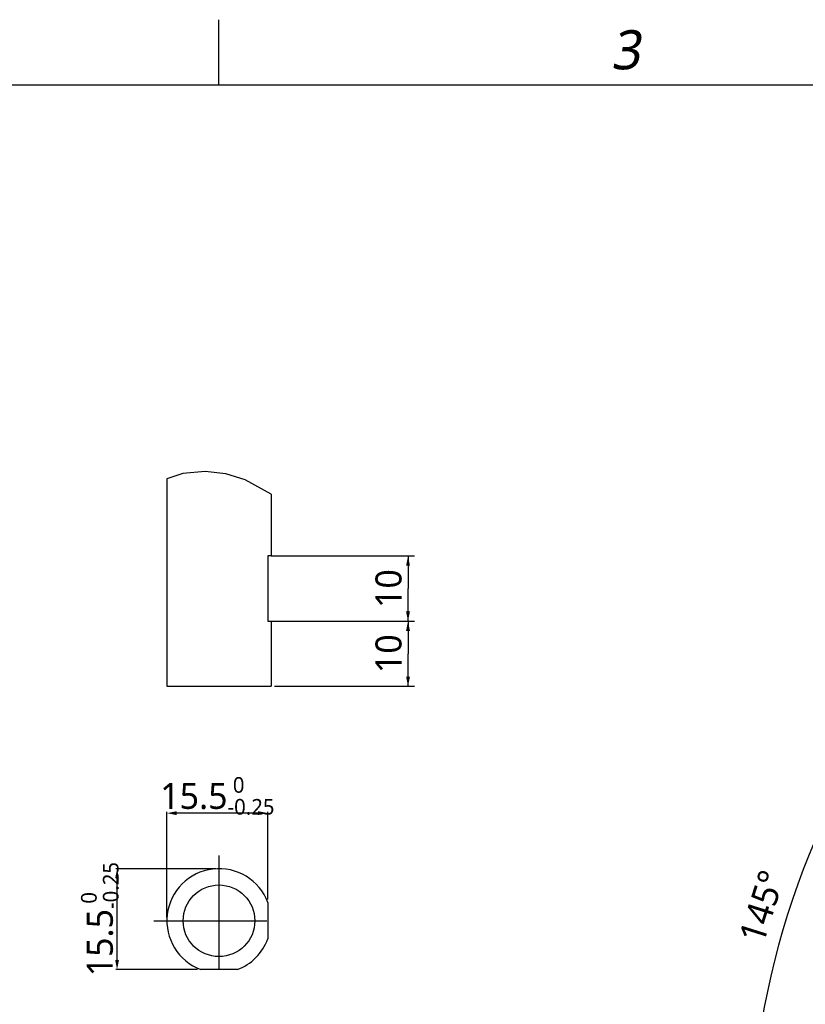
# Model space of a CAD drawing. Header units: millimetres. Extents: x 20 to 4180, y 42 to 2950.
# Tile 37 of 128: x 1380 to 1983, y 2164 to 2920. Entities that reach past the tile are written whole.
import ezdxf

# ---------------------------------------------------------------- set-up
doc = ezdxf.new("R2010")
doc.units = ezdxf.units.MM
doc.header["$LTSCALE"] = 231.275
doc.header["$PDMODE"] = 3
doc.header["$PDSIZE"] = 0.3
doc.linetypes.add('CENTER', pattern=[0.6, 0.375, -0.075, 0.075, -0.075])
doc.layers.get('0').update_dxf_attribs({"linetype": 'CONTINUOUS'})
doc.layers.get('Defpoints').update_dxf_attribs({"linetype": 'CONTINUOUS'})
for name, color, linetype in [('A_VBL13', 7, 'CONTINUOUS'), ('DEFAULT_1', 7, 'CENTER'), ('SCREW_ASM_PBL14', 7, 'CONTINUOUS')]:
    doc.layers.add(name, color=color, linetype=linetype)
doc.styles.get("Standard").update_dxf_attribs({"font": 'malgun.ttf'})
doc.styles.add('TEXTSTYLE_2', font='malgun.ttf')
doc.dimstyles.new('DIMSTYLE_11', dxfattribs={"dimtxt": 20, "dimasz": 7.5, "dimexe": 1, "dimexo": 0.5, "dimgap": 1, "dimtad": 1, "dimlfac": 0.2, "dimdsep": 46, "dimtxsty": 'Standard', "dimblk": '_FILLED', "dimblk1": '_FILLED', "dimblk2": '_FILLED', "dimcen": 0.09, "dimclrt": 134, "dimazin": 2, "dimtp": 0.2, "dimtm": 0.2, "dimtfac": 1, "dimtofl": 0, "dimtmove": 0, "dimatfit": 3, "dimldrblk": '_FILLED', "dimfxl": 1, "dimtolj": 1, "dimarcsym": 0})
doc.dimstyles.new('DIMSTYLE_3', dxfattribs={"dimtxt": 20, "dimasz": 7.5, "dimexe": 1, "dimexo": 0.5, "dimgap": 4, "dimtad": 1, "dimdec": 1, "dimdsep": 46, "dimtxsty": 'Standard', "dimblk": '_FILLED', "dimblk1": '_FILLED', "dimblk2": '_FILLED', "dimcen": 0.09, "dimclrt": 134, "dimazin": 2, "dimtp": 0.5, "dimtm": 0.5, "dimtfac": 1, "dimtdec": 65535, "dimtofl": 0, "dimtmove": 0, "dimatfit": 3, "dimldrblk": '_FILLED', "dimfxl": 1, "dimtolj": 1, "dimarcsym": 0})
doc.dimstyles.new('DIMSTYLE_6', dxfattribs={"dimtxt": 20, "dimasz": 7.5, "dimexe": 1, "dimexo": 0.5, "dimgap": 1, "dimtad": 1, "dimlfac": 0.2, "dimdsep": 46, "dimtxsty": 'Standard', "dimblk": '_FILLED', "dimblk1": '_FILLED', "dimblk2": '_FILLED', "dimcen": 0.09, "dimclrt": 134, "dimazin": 2, "dimtol": 1, "dimtm": 0.25, "dimtfac": 0.6, "dimtofl": 0, "dimtmove": 0, "dimatfit": 3, "dimldrblk": '_FILLED', "dimfxl": 1, "dimtolj": 1, "dimarcsym": 0})

# ---------------------------------------------------------------- blocks, each defined once
blk = doc.blocks.new('_FILLED')
at = {"color": 0, "linetype": 'ByBlock'}
blk.add_solid([(0, 0), (-1, 0.2), (-1, -0.2)], dxfattribs=at)
blk = doc.blocks.new('*D6')
at = {"color": 0, "lineweight": -2, "transparency": 16777216}
for p, q in [((2550, 2577.59), (2550, 2659.56)), ((2247.44, 1617.99), (2200.42, 1550.84))]:
    blk.add_line(p, q, dxfattribs=at)
blk.add_arc((2550, 2050.09), 608.47, 90.70623, 234.29377, dxfattribs=at)
at = {"layer": 'Defpoints', "color": 0, "transparency": 16777216}
for p in [(2550, 2577.09), (2550, 2571.01), (2095.46, 2454.6), (2247.73, 1618.4), (2251.22, 1623.38)]:
    blk.add_point(p, dxfattribs=at)
at = {"color": 0, "lineweight": -2, "transparency": 16777216, "xscale": 7.5, "yscale": 7.5, "zscale": 7.5}
for p, rotation in [((2550, 2658.56), 0.35311459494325), ((2200.99, 1551.66), 324.6468854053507)]:
    blk.add_blockref('_FILLED', p, dxfattribs=dict(at, rotation=rotation))
at = {"color": 134, "transparency": 16777216, "insert": (1940.44, 2242.28), "char_height": 20, "width": 59.3333, "attachment_point": 2, "rotation": 72.5, "line_spacing_factor": 0.9}
blk.add_mtext('\\A1;145°', dxfattribs=at)
blk = doc.blocks.new('*D10')
at = {"color": 0, "lineweight": -2, "transparency": 16777216}
for p, q in [((1493.33, 2230.83), (1493.33, 2311.94)), ((1563.33, 2310.94), (1500.83, 2310.94)), ((1570.83, 2244.75), (1570.83, 2311.94))]:
    blk.add_line(p, q, dxfattribs=at)
at = {"layer": 'Defpoints', "color": 0, "transparency": 16777216}
for p in [(1493.33, 2310.94), (1570.83, 2244.25), (1493.33, 2230.33)]:
    blk.add_point(p, dxfattribs=at)
at = {"color": 0, "lineweight": -2, "transparency": 16777216, "xscale": 7.5, "yscale": 7.5, "zscale": 7.5, "rotation": 180}
blk.add_blockref('_FILLED', (1493.33, 2310.94), dxfattribs=at)
at = {"color": 0, "lineweight": -2, "transparency": 16777216, "xscale": 7.5, "yscale": 7.5, "zscale": 7.5}
blk.add_blockref('_FILLED', (1570.83, 2310.94), dxfattribs=at)
at = {"color": 134, "transparency": 16777216, "insert": (1532.08, 2338.61), "char_height": 20, "attachment_point": 2, "line_spacing_factor": 0.9}
blk.add_mtext('\\A1;15.5{\\H12;\\S 0^ -0.25;}', dxfattribs=at)
blk = doc.blocks.new('*D11')
at = {"color": 0, "lineweight": -2, "transparency": 16777216}
for p, q in [((1530.83, 2268.33), (1454.09, 2268.33)), ((1455.09, 2198.33), (1455.09, 2260.83)), ((1516.91, 2190.83), (1454.09, 2190.83))]:
    blk.add_line(p, q, dxfattribs=at)
at = {"layer": 'Defpoints', "color": 0, "transparency": 16777216}
for p in [(1455.09, 2268.33), (1531.33, 2268.33), (1517.41, 2190.83)]:
    blk.add_point(p, dxfattribs=at)
at = {"color": 0, "lineweight": -2, "transparency": 16777216, "xscale": 7.5, "yscale": 7.5, "zscale": 7.5}
for p, rotation in [((1455.09, 2268.33), 90), ((1455.09, 2190.83), 270)]:
    blk.add_blockref('_FILLED', p, dxfattribs=dict(at, rotation=rotation))
at = {"color": 134, "transparency": 16777216, "insert": (1427.43, 2229.58), "char_height": 20, "attachment_point": 2, "rotation": 90, "line_spacing_factor": 0.9}
blk.add_mtext('\\A1;15.5{\\H12;\\S 0^ -0.25;}', dxfattribs=at)
blk = doc.blocks.new('*D32')
at = {"color": 134, "transparency": 16777216}
for p, q in [((447.32, 749.32), (554.92, 749.32)), ((549.92, 749.32), (549.92, 724.32)), ((549.92, 699.32), (549.92, 724.32)), ((447.32, 699.32), (554.92, 699.32))]:
    blk.add_line(p, q, dxfattribs=at)
at = {"color": 134, "transparency": 16777216, "xscale": 7.5, "yscale": 7.5, "zscale": 7.5}
for p, rotation in [((549.92, 749.32), 90), ((549.92, 699.32), 270)]:
    blk.add_blockref('_FILLED', p, dxfattribs=dict(at, rotation=rotation))
at = {"color": 134, "transparency": 16777216, "insert": (524.92, 724.32), "char_height": 20, "width": 30.6667, "attachment_point": 2, "rotation": 90, "line_spacing_factor": 0.9}
blk.add_mtext('10', dxfattribs=at)
blk = doc.blocks.new('*D33')
at = {"color": 134, "transparency": 16777216}
for p, q in [((444.82, 799.32), (554.92, 799.32)), ((549.92, 799.32), (549.92, 774.32)), ((549.92, 749.32), (549.92, 774.32)), ((444.82, 749.32), (554.92, 749.32))]:
    blk.add_line(p, q, dxfattribs=at)
at = {"color": 134, "transparency": 16777216, "xscale": 7.5, "yscale": 7.5, "zscale": 7.5}
for p, rotation in [((549.92, 799.32), 90), ((549.92, 749.32), 270)]:
    blk.add_blockref('_FILLED', p, dxfattribs=dict(at, rotation=rotation))
at = {"color": 134, "transparency": 16777216, "insert": (524.92, 774.32), "char_height": 20, "width": 30.6667, "attachment_point": 2, "rotation": 90, "line_spacing_factor": 0.9}
blk.add_mtext('10', dxfattribs=at)
blk = doc.blocks.new('SCREW_ASM_PBL14', base_point=(459.872, 778.93))
at = {"layer": 'SCREW_ASM_PBL14', "color": 7}
for p, q in [((364.819, 858.543), (364.819, 699.317)), ((444.819, 846.752), (444.819, 799.317)), ((442.319, 799.317), (442.319, 749.317)), ((444.819, 799.317), (442.319, 799.317)), ((442.319, 749.317), (444.819, 749.317)), ((444.819, 749.317), (444.819, 699.317)), ((364.819, 699.317), (444.819, 699.317))]:
    blk.add_line(p, q, dxfattribs=at)
at = {"layer": 'SCREW_ASM_PBL14', "color": 134}
for p1, p2, angle, picture, middle in [((444.319, 799.317), (444.319, 749.317), 270, '*D33', (549.925, 774.856)), ((446.819, 699.317), (446.819, 749.317), 90, '*D32', (549.925, 724.856))]:
    dim = blk.add_linear_dim(base=(549.925, 749.317), p1=p1, p2=p2, angle=angle, dimstyle='DIMSTYLE_11', dxfattribs=at)
    dim.commit()
    dim.dimension.update_dxf_attribs({"geometry": picture, "text_midpoint": middle, "dimtype": 160})
blk = doc.blocks.new('A_VBL13', base_point=(459.87, 778.93))
at = {"layer": 'SCREW_ASM_PBL14'}
blk.add_blockref('SCREW_ASM_PBL14', (459.87, 778.93), dxfattribs=at)

msp = doc.modelspace()

# ---------------------------------------------------------------- linework, layer by layer
at = {"color": 134}
for p, q in [((1533.333, 2870), (1533.333, 2920)), ((1505.672, 2571.695), (1493.333, 2567.559)), ((1522.77, 2573.203), (1505.672, 2571.695)), ((1538.604, 2571.387), (1522.77, 2573.203)), ((1553.493, 2566.832), (1538.604, 2571.387)), ((1573.333, 2555.768), (1553.493, 2566.832))]:
    msp.add_line(p, q, dxfattribs=at)
at = {"color": 7}
for p, q in [((250, 2870), (4100, 2870)), ((1570.833, 2242.253), (1570.833, 2214.414)), ((1547.253, 2190.833), (1519.414, 2190.833))]:
    msp.add_line(p, q, dxfattribs=at)
msp.add_circle((1533.333, 2228.333), 27.5, dxfattribs=at)
for start, end in [(20.364135, 249.635865), (290.364135, 339.635865)]:
    msp.add_arc((1533.333, 2228.333), 40, start, end, dxfattribs=at)
at = {"layer": 'DEFAULT_1', "color": 1}
for p, q in [((1533.333, 2278.333), (1533.333, 2178.333)), ((1483.333, 2228.333), (1583.333, 2228.333))]:
    msp.add_line(p, q, dxfattribs=at)

# ---------------------------------------------------------------- block references
at = {"layer": 'A_VBL13'}
msp.add_blockref('A_VBL13', (1588.386, 2487.946), dxfattribs=at)

# ---------------------------------------------------------------- texts
at = {"color": 134, "insert": (1834.219, 2911.909), "char_height": 30, "width": 34.5, "attachment_point": 1, "line_spacing_factor": 0.9, "style": 'TEXTSTYLE_2'}
msp.add_mtext('\\Q10.0;3', dxfattribs=at)

# ---------------------------------------------------------------- dimensions: what is measured, and where the dimension line sits
at = {"color": 134}
dim = msp.add_angular_dim_2l(base=(2095.456, 2454.6), line1=((2550, 2571.005), (2550, 2577.09)), line2=((2251.215, 1623.381), (2247.725, 1618.397)), dimstyle='DIMSTYLE_3', dxfattribs=at)
dim.commit()
dim.dimension.update_dxf_attribs({"geometry": '*D6', "text_midpoint": (1969.689, 2233.061), "dimtype": 162})
for base, p1, p2, angle, picture, middle in [((1493.333, 2310.941), (1570.833, 2244.253), (1493.333, 2230.333), 180, '*D10', (1532.083, 2310.941)), ((1455.094, 2268.333), (1517.414, 2190.833), (1531.333, 2268.333), 90, '*D11', (1455.094, 2229.583))]:
    dim = msp.add_linear_dim(base=base, p1=p1, p2=p2, angle=angle, dimstyle='DIMSTYLE_6', dxfattribs=at)
    dim.commit()
    dim.dimension.update_dxf_attribs({"geometry": picture, "text_midpoint": middle, "dimtype": 160})

doc.saveas('drawing.dxf')
